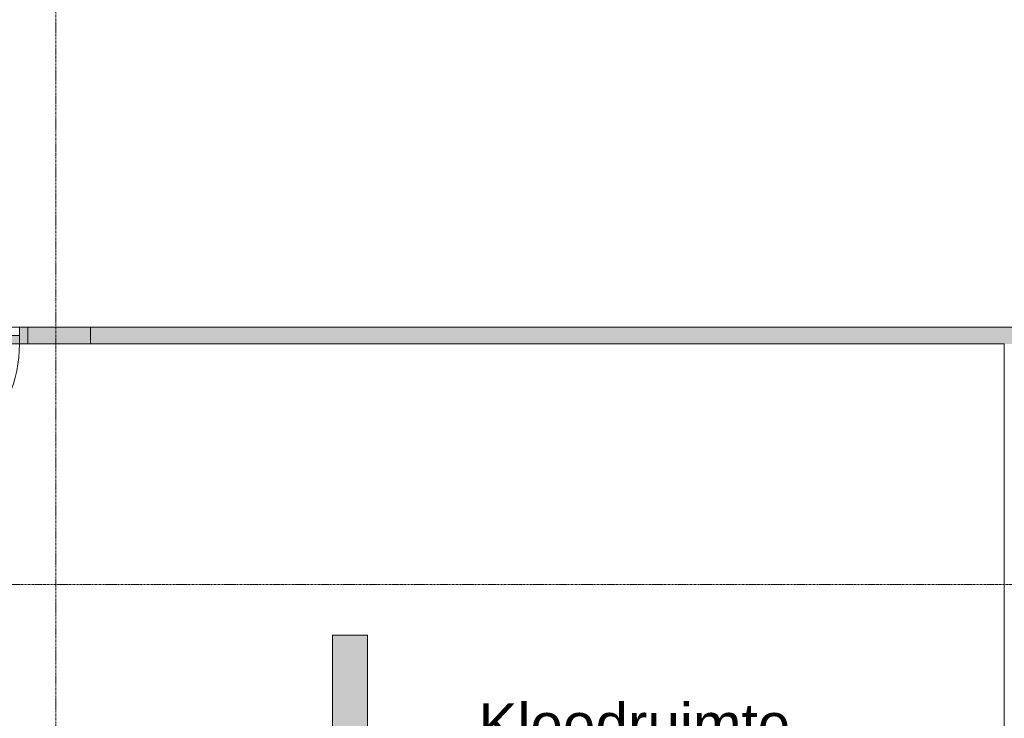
# Model space of a CAD drawing. Header units: millimetres. Extents: x 23089 to 106528, y 39021 to 113498.
# Tile 22 of 50: x 41134 to 47019, y 50833 to 55010. Entities that reach past the tile are written whole.
import ezdxf

# ---------------------------------------------------------------- set-up
doc = ezdxf.new("R2010")
doc.units = ezdxf.units.MM
doc.linetypes.add('ARC Grid Line', pattern=[22.225, 12.7, -3.175, 3.175, -3.175])
for name, color, linetype, lineweight in [('A--A2__Ruwbouw', 8, 'Continuous', 9), ('A--L$01A__Algemeen', 7, 'Continuous', 9), ('A--L$07A__Stramien', 1, 'Continuous', 13), ('A--L22__Binnenwanden', 2, 'Continuous', 9), ('A--L3__Afbouw', 2, 'Continuous', 9), ('A--LR9__AlgVoorz', 7, 'Continuous', 9), ('A--TR9__AlgVoorz', 1, 'Continuous', 13)]:
    doc.layers.add(name, color=color, linetype=linetype, lineweight=lineweight)
doc.styles.add('Arial_1', font='arial.ttf', dxfattribs={"height": 250})

# ---------------------------------------------------------------- blocks, each defined once
blk = doc.blocks.new('32_DO_WB_vo deur enkel2 - vo 2-V2-DO-Begane grond - Nieuwe vloeren')
at = {"layer": 'A--L3__Afbouw'}
h = blk.add_hatch(color=9, dxfattribs=at)
h.paths.add_polyline_path([(-330, 50), (-330, -50), (-280, -50), (-280, 50)])
h.paths.add_polyline_path([(520, 50), (520, -50), (570, -50), (570, 50)])
blk.add_hatch(color=9, dxfattribs=at).paths.add_polyline_path([(-280, 50), (-280, 0), (520, 0), (520, 50)])
at = {"layer": 'A--L$01A__Algemeen'}
blk.add_line((520, 50), (520, 850), dxfattribs=at)
blk.add_arc((520, 50), 800, 90, 180, dxfattribs=at)
at = {"layer": 'A--L3__Afbouw'}
for p, q in [((-280, 50), (-330, 50)), ((-330, 50), (-330, -50)), ((520, 50), (-280, 50)), ((-280, 50), (-280, 0)), ((-280, -50), (-280, 50)), ((520, 0), (520, 50)), ((570, 50), (520, 50)), ((520, 50), (520, -50)), ((570, -50), (570, 50)), ((-330, -50), (-280, -50)), ((-280, 0), (520, 0)), ((520, -50), (570, -50))]:
    blk.add_line(p, q, dxfattribs=at)

msp = doc.modelspace()

# ---------------------------------------------------------------- hatches: boundary and pattern name
at = {"layer": 'A--A2__Ruwbouw'}
h = msp.add_hatch(color=9, dxfattribs=at)
h.paths.add_polyline_path([(40282.9, 53071.4), (40282.9, 53171.4), (39617.9, 53171.4), (39617.9, 53071.4), (39901.2, 53071.4)])
h.paths.add_polyline_path([(41182.9, 53071.4), (41557.9, 53071.4), (41557.9, 53171.4), (41182.9, 53171.4)])
h = msp.add_hatch(color=9, dxfattribs=at)
h.paths.add_polyline_path([(47018.9, 53071.4), (50037.9, 53071.4), (50037.9, 53171.4), (41557.9, 53171.4), (41557.9, 53071.4), (45505.2, 53071.4)])
h.paths.add_polyline_path([(51517.9, 53071.4), (51517.9, 53171.4), (50937.9, 53171.4), (50937.9, 53071.4), (51401.4, 53071.4)])
msp.add_hatch(color=9, dxfattribs=at).paths.add_polyline_path([(43002.9, 48331.4), (43212.9, 48331.4), (43212.9, 51331.4), (43002.9, 51331.4), (43002.9, 48674.3)])

# ---------------------------------------------------------------- linework, layer by layer
at = {"layer": 'A--L$07A__Stramien', "linetype": 'ARC Grid Line'}
for p, q in [((41350.9, 95686.5), (41350.9, 39742)), ((69356.6, 51632.9), (24200.6, 51632.9))]:
    msp.add_line(p, q, dxfattribs=at)
at = {"layer": 'A--L22__Binnenwanden', "lineweight": 15}
for p, q in [((41182.9, 53171.4), (41182.9, 53071.4)), ((50037.9, 53171.4), (41182.9, 53171.4)), ((41557.9, 53071.4), (41557.9, 53171.4)), ((41182.9, 53071.4), (47018.9, 53071.4)), ((47018.9, 53071.4), (47018.9, 48331.4)), ((43212.9, 51331.4), (43002.9, 51331.4)), ((43002.9, 51331.4), (43002.9, 48331.4)), ((43212.9, 48331.4), (43212.9, 51331.4))]:
    msp.add_line(p, q, dxfattribs=at)
at = {"layer": 'A--LR9__AlgVoorz', "flags": 128}
for points in [[(39507.9, 53171.4), (41557.9, 53171.4), (47068.9, 53171.4), (51567.9, 53171.4), (53436.9, 53171.4), (55936.9, 53171.4), (57197.9, 53171.4), (57197.9, 55116.4), (51567.9, 55116.4), (50881.9, 55116.4), (49656.9, 55116.4), (48591.9, 55116.4), (47012.9, 55116.4), (44154.5, 55116.4), (44152.9, 55116.4), (44057.9, 55114.4), (39507.9, 55114.4)], [(39617.9, 48331.4), (41507.9, 48331.4), (41557.9, 48331.4), (43002.9, 48331.4), (43002.9, 51331.4), (43212.9, 51331.4), (43212.9, 48331.4), (43457.9, 48331.4), (44758.9, 48331.4), (45757.9, 48331.4), (47018.9, 48331.4), (47018.9, 53071.4), (41557.9, 53071.4), (39617.9, 53071.4), (39617.9, 49642.4)]]:
    msp.add_lwpolyline(points, close=True, dxfattribs=at)

# ---------------------------------------------------------------- block references
at = {"layer": 'A--L3__Afbouw', "rotation": 180}
msp.add_blockref('32_DO_WB_vo deur enkel2 - vo 2-V2-DO-Begane grond - Nieuwe vloeren', (40852.9, 53121.4), dxfattribs=at)

# ---------------------------------------------------------------- texts
at = {"layer": 'A--TR9__AlgVoorz', "insert": (43876.5, 50923), "char_height": 250, "width": 2236.708, "attachment_point": 1, "style": 'Arial_1'}
msp.add_mtext('Kleedruimte', dxfattribs=at)

doc.saveas('drawing.dxf')
